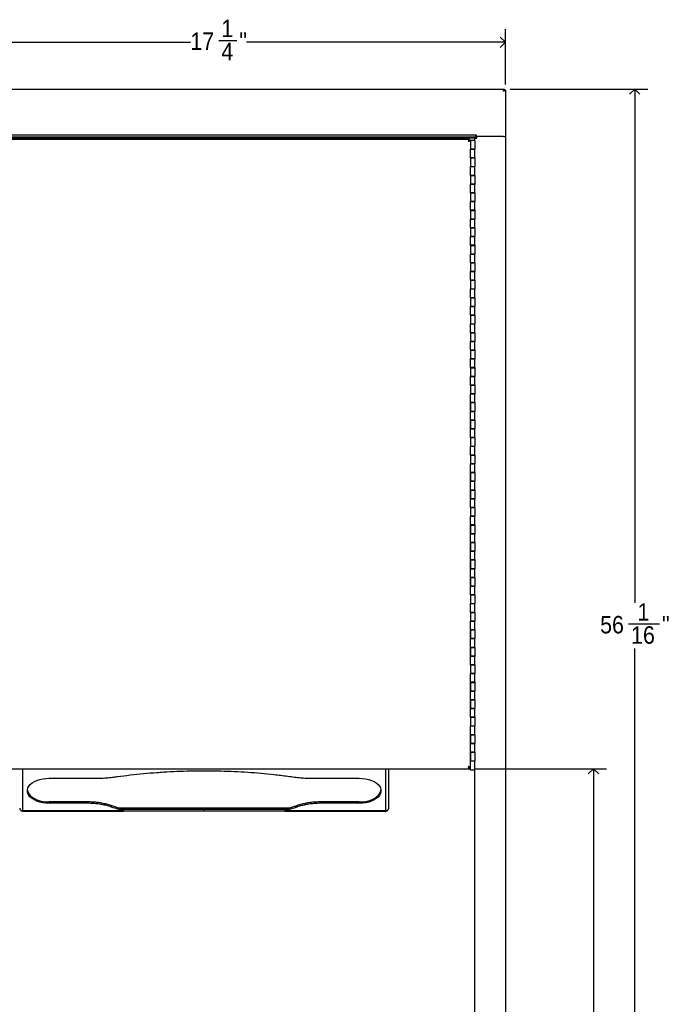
# Model space of a CAD drawing. Header units: inches. Extents: x -3 to 90, y 0 to 120.
# Tile 9 of 20: x 8 to 26, y 41 to 69. Entities that reach past the tile are written whole.
import ezdxf

# ---------------------------------------------------------------- set-up
doc = ezdxf.new("R2010")
doc.units = ezdxf.units.IN
doc.header["$MEASUREMENT"] = 0
doc.linetypes.add('SLD-Solid', pattern=[0])
doc.layers.add('DIMS', color=5, linetype='SLD-Solid')
doc.styles.add('SLDTEXTSTYLE0', font='GOTHIC.TTF', dxfattribs={"width": 0.913})
doc.dimstyles.new('SLDDIMSTYLE1', dxfattribs={"dimtxt": 0.5, "dimasz": 0.3, "dimexe": 0, "dimexo": 0.0625, "dimgap": 0.125, "dimtad": 0, "dimtih": 1, "dimtoh": 1, "dimdec": 6, "dimrnd": 1e-09, "dimzin": 12, "dimdsep": 46, "dimlunit": 5, "dimtxsty": 'SLDTEXTSTYLE0', "dimblk1": 'OPEN90', "dimblk2": 'OPEN90', "dimsah": 1, "dimcen": 0.09, "dimadec": 0, "dimazin": 3, "dimtfac": 1, "dimtofl": 0, "dimtmove": 0, "dimatfit": 3, "dimldrblk": 'OPEN90', "dimfxl": 1, "dimfrac": 2, "dimtolj": 1, "dimtzin": 12, "dimarcsym": 0})

# ---------------------------------------------------------------- blocks, each defined once
blk = doc.blocks.new('_Open90')
at = {"color": 0, "linetype": 'ByBlock', "lineweight": -2}
for p, q in [((0, 0), (-1, 0)), ((-0.5, 0.5), (0, 0)), ((0, 0), (-0.5, -0.5))]:
    blk.add_line(p, q, dxfattribs=at)
blk = doc.blocks.new('_D_1')
at = {"layer": 'DIMS'}
for p, q in [((21.726, 67.013), (25.669, 67.013)), ((25.294, 67.013), (25.294, 52.316)), ((25.117, 51.714), (26.003, 51.714)), ((25.294, 10.954), (25.294, 51.008)), ((21.726, 10.954), (25.669, 10.954))]:
    blk.add_line(p, q, dxfattribs=at)
at = {"layer": 'DIMS', "xscale": 0.3, "yscale": 0.3}
for p, rotation in [((25.294, 67.013, -11.898), 90), ((25.294, 10.954, -11.898), 270)]:
    blk.add_blockref('_Open90', p, dxfattribs=dict(at, rotation=rotation))
at = {"layer": 'DIMS', "char_height": 0.5, "attachment_point": 1, "style": 'SLDTEXTSTYLE0'}
for s, insert in [('1', (25.375, 52.308)), ('56', (24.305, 51.943)), ('"', (26.076, 51.943)), ('16', (25.191, 51.647))]:
    blk.add_mtext(s, dxfattribs=dict(at, insert=insert))
blk = doc.blocks.new('_D_3')
at = {"layer": 'DIMS'}
for p, q in [((20.728, 47.574), (24.488, 47.574)), ((24.113, 47.574), (24.113, 29.841)), ((24.121, 29.238), (24.637, 29.238)), ((24.113, 10.954), (24.113, 28.533)), ((21.726, 10.954), (24.488, 10.954))]:
    blk.add_line(p, q, dxfattribs=at)
at = {"layer": 'DIMS', "xscale": 0.3, "yscale": 0.3}
for p, rotation in [((24.113, 47.574, -11.898), 90), ((24.113, 10.954, -11.898), 270)]:
    blk.add_blockref('_Open90', p, dxfattribs=dict(at, rotation=rotation))
at = {"layer": 'DIMS', "char_height": 0.5, "attachment_point": 1, "style": 'SLDTEXTSTYLE0'}
for s, insert in [('5', (24.194, 29.833)), ('36', (23.309, 29.468)), ('"', (24.71, 29.468)), ('8', (24.194, 29.172))]:
    blk.add_mtext(s, dxfattribs=dict(at, insert=insert))
blk = doc.blocks.new('_D_4')
at = {"layer": 'DIMS'}
for p, q in [((4.343, 67.146), (4.343, 68.727)), ((21.593, 67.146), (21.593, 68.727)), ((4.343, 68.352), (12.575, 68.352)), ((13.387, 68.403), (13.903, 68.403)), ((21.593, 68.352), (14.182, 68.352))]:
    blk.add_line(p, q, dxfattribs=at)
at = {"layer": 'DIMS', "xscale": 0.3, "yscale": 0.3, "rotation": 180}
blk.add_blockref('_Open90', (4.343, 68.352, -11.898), dxfattribs=at)
at = {"layer": 'DIMS', "xscale": 0.3, "yscale": 0.3}
blk.add_blockref('_Open90', (21.593, 68.352, -11.898), dxfattribs=at)
at = {"layer": 'DIMS', "char_height": 0.5, "attachment_point": 1, "style": 'SLDTEXTSTYLE0'}
for s, insert in [('1', (13.46, 68.998)), ('17', (12.575, 68.632)), ('"', (13.976, 68.632)), ('4', (13.46, 68.337))]:
    blk.add_mtext(s, dxfattribs=dict(at, insert=insert))

msp = doc.modelspace()

# ---------------------------------------------------------------- linework, layer by layer
at = {"color": 7, "linetype": 'SLD-Solid', "lineweight": 25}
for p, q in [((4.3761951, 67.0130936), (21.5594641, 67.0130936)), ((21.5594641, 67.0130936), (21.5594641, 66.9831936)), ((21.5928996, 66.9796581), (21.5629996, 66.9796581)), ((21.5928996, 66.9796581), (21.5928996, 65.6543936)), ((20.7478296, 65.6973936), (5.1878296, 65.6973936)), ((20.7478296, 65.6384936), (5.1878296, 65.6384936)), ((20.6488296, 65.6384936), (20.6488296, 65.6094936)), ((20.7628296, 65.6973936), (20.7478296, 65.6973936)), ((20.7478296, 65.6384936), (20.7478296, 65.6973936)), ((21.5336296, 65.6544936), (20.7626296, 65.6544936)), ((20.7626296, 65.6544936), (20.7626296, 65.6144936)), ((20.7628296, 65.6543936), (20.7628296, 65.6973936)), ((21.5339996, 65.6543936), (20.7628296, 65.6543936)), ((21.5336296, 65.6544936), (21.5925296, 65.6544936)), ((21.5339996, 65.6543936), (21.5928996, 65.6543936)), ((21.5925296, 65.6543936), (21.5925296, 12.3144936)), ((20.6887296, 65.6094936), (5.2467296, 65.6094936)), ((20.5617296, 65.5744936), (5.3117296, 65.5744936)), ((20.5617296, 65.5744936), (20.5617296, 65.5444936)), ((20.5627296, 65.5434936), (20.5927296, 65.5434936)), ((20.5927296, 65.5449936), (20.5927296, 65.2949936)), ((20.7177296, 65.5449936), (20.5927296, 65.5449936)), ((20.7177296, 65.6094936), (20.6887296, 65.6094936)), ((20.7177296, 65.5449936), (20.7177296, 65.6094936)), ((20.7177296, 65.6094936), (20.7766296, 65.6094936)), ((20.7177296, 65.5449936), (20.7177296, 65.2949936)), ((20.7626296, 65.6144936), (20.7766296, 65.6144936)), ((20.5927296, 65.2949936), (20.7177296, 65.2949936)), ((20.5927296, 65.2934936), (20.5927296, 65.2949936)), ((20.7177296, 65.2934936), (20.5927296, 65.2934936)), ((20.5927296, 65.0434936), (20.5927296, 65.2934936)), ((20.6227296, 65.2949936), (20.6227296, 65.2934936)), ((20.6877296, 65.2934936), (20.6877296, 65.2949936)), ((20.7177296, 65.2934936), (20.7177296, 65.2949936)), ((20.7177296, 65.0434936), (20.7177296, 65.2934936)), ((20.5927296, 65.0449936), (20.5927296, 64.7949936)), ((20.7177296, 65.0449936), (20.5927296, 65.0449936)), ((20.5927296, 65.0434936), (20.7177296, 65.0434936)), ((20.5927296, 64.7949936), (20.7177296, 64.7949936)), ((20.5927296, 64.7934936), (20.5927296, 64.7949936)), ((20.5927296, 64.5434936), (20.5927296, 64.7934936)), ((20.7177296, 64.7934936), (20.5927296, 64.7934936)), ((20.6227296, 64.7949936), (20.6227296, 64.7934936)), ((20.6877296, 64.7934936), (20.6877296, 64.7949936)), ((20.7177296, 65.0449936), (20.7177296, 64.7949936)), ((20.7177296, 64.7934936), (20.7177296, 64.7949936)), ((20.7177296, 64.5434936), (20.7177296, 64.7934936)), ((20.5927296, 64.5449936), (20.5927296, 64.2949936)), ((20.7177296, 64.5449936), (20.5927296, 64.5449936)), ((20.5927296, 64.5434936), (20.7177296, 64.5434936)), ((20.7177296, 64.5449936), (20.7177296, 64.2949936)), ((20.5927296, 64.2949936), (20.7177296, 64.2949936)), ((20.5927296, 64.2934936), (20.5927296, 64.2949936)), ((20.5927296, 64.0434936), (20.5927296, 64.2934936)), ((20.7177296, 64.2934936), (20.5927296, 64.2934936)), ((20.6227296, 64.2949936), (20.6227296, 64.2934936)), ((20.6877296, 64.2934936), (20.6877296, 64.2949936)), ((20.7177296, 64.2934936), (20.7177296, 64.2949936)), ((20.7177296, 64.0434936), (20.7177296, 64.2934936)), ((20.5927296, 64.0449936), (20.5927296, 63.7949936)), ((20.7177296, 64.0449936), (20.5927296, 64.0449936)), ((20.5927296, 64.0434936), (20.7177296, 64.0434936)), ((20.7177296, 64.0449936), (20.7177296, 63.7949936)), ((20.5927296, 63.7949936), (20.7177296, 63.7949936)), ((20.5927296, 63.7934936), (20.5927296, 63.7949936)), ((20.5927296, 63.5434936), (20.5927296, 63.7934936)), ((20.7177296, 63.7934936), (20.5927296, 63.7934936)), ((20.6227296, 63.7949936), (20.6227296, 63.7934936)), ((20.6877296, 63.7934936), (20.6877296, 63.7949936)), ((20.7177296, 63.7934936), (20.7177296, 63.7949936)), ((20.7177296, 63.5434936), (20.7177296, 63.7934936)), ((20.5927296, 63.5449936), (20.5927296, 63.2949936)), ((20.7177296, 63.5449936), (20.5927296, 63.5449936)), ((20.5927296, 63.5434936), (20.7177296, 63.5434936)), ((20.7177296, 63.5449936), (20.7177296, 63.2949936)), ((20.5927296, 63.2949936), (20.7177296, 63.2949936)), ((20.5927296, 63.2934936), (20.5927296, 63.2949936)), ((20.5927296, 63.0434936), (20.5927296, 63.2934936)), ((20.7177296, 63.2934936), (20.5927296, 63.2934936)), ((20.6227296, 63.2949936), (20.6227296, 63.2934936)), ((20.6877296, 63.2934936), (20.6877296, 63.2949936)), ((20.7177296, 63.2934936), (20.7177296, 63.2949936)), ((20.7177296, 63.0434936), (20.7177296, 63.2934936)), ((20.5927296, 63.0449936), (20.5927296, 62.7949936)), ((20.7177296, 63.0449936), (20.5927296, 63.0449936)), ((20.5927296, 63.0434936), (20.7177296, 63.0434936)), ((20.7177296, 63.0449936), (20.7177296, 62.7949936)), ((20.5927296, 62.7949936), (20.7177296, 62.7949936)), ((20.5927296, 62.7934936), (20.5927296, 62.7949936)), ((20.5927296, 62.5434936), (20.5927296, 62.7934936)), ((20.7177296, 62.7934936), (20.5927296, 62.7934936)), ((20.5927296, 62.5449936), (20.5927296, 62.2949936)), ((20.7177296, 62.5449936), (20.5927296, 62.5449936)), ((20.5927296, 62.5434936), (20.7177296, 62.5434936)), ((20.6227296, 62.7949936), (20.6227296, 62.7934936)), ((20.6877296, 62.7934936), (20.6877296, 62.7949936)), ((20.7177296, 62.7934936), (20.7177296, 62.7949936)), ((20.7177296, 62.5434936), (20.7177296, 62.7934936)), ((20.7177296, 62.5449936), (20.7177296, 62.2949936)), ((20.5927296, 62.2949936), (20.7177296, 62.2949936)), ((20.5927296, 62.2934936), (20.5927296, 62.2949936)), ((20.5927296, 62.0434936), (20.5927296, 62.2934936)), ((20.7177296, 62.2934936), (20.5927296, 62.2934936)), ((20.6227296, 62.2949936), (20.6227296, 62.2934936)), ((20.6877296, 62.2934936), (20.6877296, 62.2949936)), ((20.7177296, 62.2934936), (20.7177296, 62.2949936)), ((20.7177296, 62.0434936), (20.7177296, 62.2934936)), ((20.5927296, 62.0449936), (20.5927296, 61.7949936)), ((20.7177296, 62.0449936), (20.5927296, 62.0449936)), ((20.5927296, 62.0434936), (20.7177296, 62.0434936)), ((20.7177296, 62.0449936), (20.7177296, 61.7949936)), ((20.5927296, 61.7949936), (20.7177296, 61.7949936)), ((20.5927296, 61.7934936), (20.5927296, 61.7949936)), ((20.7177296, 61.7934936), (20.5927296, 61.7934936)), ((20.5927296, 61.5434936), (20.5927296, 61.7934936)), ((20.6227296, 61.7949936), (20.6227296, 61.7934936)), ((20.6877296, 61.7934936), (20.6877296, 61.7949936)), ((20.7177296, 61.7934936), (20.7177296, 61.7949936)), ((20.7177296, 61.5434936), (20.7177296, 61.7934936)), ((20.5927296, 61.5449936), (20.5927296, 61.2949936)), ((20.7177296, 61.5449936), (20.5927296, 61.5449936)), ((20.5927296, 61.5434936), (20.7177296, 61.5434936)), ((20.7177296, 61.5449936), (20.7177296, 61.2949936)), ((20.5927296, 61.2949936), (20.7177296, 61.2949936)), ((20.5927296, 61.2934936), (20.5927296, 61.2949936)), ((20.5927296, 61.0434936), (20.5927296, 61.2934936)), ((20.7177296, 61.2934936), (20.5927296, 61.2934936)), ((20.6227296, 61.2949936), (20.6227296, 61.2934936)), ((20.6877296, 61.2934936), (20.6877296, 61.2949936)), ((20.7177296, 61.2934936), (20.7177296, 61.2949936)), ((20.7177296, 61.0434936), (20.7177296, 61.2934936)), ((20.5927296, 61.0449936), (20.5927296, 60.7949936)), ((20.7177296, 61.0449936), (20.5927296, 61.0449936)), ((20.5927296, 61.0434936), (20.7177296, 61.0434936)), ((20.7177296, 61.0449936), (20.7177296, 60.7949936)), ((20.5927296, 60.7949936), (20.7177296, 60.7949936)), ((20.5927296, 60.7934936), (20.5927296, 60.7949936)), ((20.5927296, 60.5434936), (20.5927296, 60.7934936)), ((20.7177296, 60.7934936), (20.5927296, 60.7934936)), ((20.6227296, 60.7949936), (20.6227296, 60.7934936)), ((20.6877296, 60.7934936), (20.6877296, 60.7949936)), ((20.7177296, 60.7934936), (20.7177296, 60.7949936)), ((20.7177296, 60.5434936), (20.7177296, 60.7934936)), ((20.5927296, 60.5449936), (20.5927296, 60.2949936)), ((20.7177296, 60.5449936), (20.5927296, 60.5449936)), ((20.5927296, 60.5434936), (20.7177296, 60.5434936)), ((20.5927296, 60.2949936), (20.7177296, 60.2949936)), ((20.5927296, 60.2934936), (20.5927296, 60.2949936)), ((20.5927296, 60.0434936), (20.5927296, 60.2934936)), ((20.7177296, 60.2934936), (20.5927296, 60.2934936)), ((20.6227296, 60.2949936), (20.6227296, 60.2934936)), ((20.6877296, 60.2934936), (20.6877296, 60.2949936)), ((20.7177296, 60.5449936), (20.7177296, 60.2949936)), ((20.7177296, 60.2934936), (20.7177296, 60.2949936)), ((20.7177296, 60.0434936), (20.7177296, 60.2934936)), ((20.5927296, 60.0449936), (20.5927296, 59.7949936)), ((20.7177296, 60.0449936), (20.5927296, 60.0449936)), ((20.5927296, 60.0434936), (20.7177296, 60.0434936)), ((20.7177296, 60.0449936), (20.7177296, 59.7949936)), ((20.5927296, 59.7949936), (20.7177296, 59.7949936)), ((20.5927296, 59.7934936), (20.5927296, 59.7949936)), ((20.5927296, 59.5434936), (20.5927296, 59.7934936)), ((20.7177296, 59.7934936), (20.5927296, 59.7934936)), ((20.6227296, 59.7949936), (20.6227296, 59.7934936)), ((20.6877296, 59.7934936), (20.6877296, 59.7949936)), ((20.7177296, 59.7934936), (20.7177296, 59.7949936)), ((20.7177296, 59.5434936), (20.7177296, 59.7934936)), ((20.5927296, 59.5449936), (20.5927296, 59.2949936)), ((20.7177296, 59.5449936), (20.5927296, 59.5449936)), ((20.5927296, 59.5434936), (20.7177296, 59.5434936)), ((20.7177296, 59.5449936), (20.7177296, 59.2949936)), ((20.5927296, 59.2949936), (20.7177296, 59.2949936)), ((20.5927296, 59.2934936), (20.5927296, 59.2949936)), ((20.5927296, 59.0434936), (20.5927296, 59.2934936)), ((20.7177296, 59.2934936), (20.5927296, 59.2934936)), ((20.6227296, 59.2949936), (20.6227296, 59.2934936)), ((20.6507296, 59.2934936), (20.6507296, 59.2949936)), ((20.6877296, 59.2934936), (20.6877296, 59.2949936)), ((20.7177296, 59.2934936), (20.7177296, 59.2949936)), ((20.7177296, 59.0434936), (20.7177296, 59.2934936)), ((20.5927296, 59.0449936), (20.5927296, 58.7949936)), ((20.7177296, 59.0449936), (20.5927296, 59.0449936)), ((20.5927296, 59.0434936), (20.7177296, 59.0434936)), ((20.7177296, 59.0449936), (20.7177296, 58.7949936)), ((20.5927296, 58.7949936), (20.7177296, 58.7949936)), ((20.5927296, 58.7934936), (20.5927296, 58.7949936)), ((20.5927296, 58.5434936), (20.5927296, 58.7934936)), ((20.7177296, 58.7934936), (20.5927296, 58.7934936)), ((20.6227296, 58.7949936), (20.6227296, 58.7934936)), ((20.6877296, 58.7934936), (20.6877296, 58.7949936)), ((20.7177296, 58.7934936), (20.7177296, 58.7949936)), ((20.7177296, 58.5434936), (20.7177296, 58.7934936)), ((20.5927296, 58.5449936), (20.5927296, 58.2949936)), ((20.7177296, 58.5449936), (20.5927296, 58.5449936)), ((20.5927296, 58.5434936), (20.7177296, 58.5434936)), ((20.7177296, 58.5449936), (20.7177296, 58.2949936)), ((20.5927296, 58.2949936), (20.7177296, 58.2949936)), ((20.5927296, 58.2934936), (20.5927296, 58.2949936)), ((20.7177296, 58.2934936), (20.5927296, 58.2934936)), ((20.5927296, 58.0434936), (20.5927296, 58.2934936)), ((20.5927296, 58.0449936), (20.5927296, 57.7949936)), ((20.7177296, 58.0449936), (20.5927296, 58.0449936)), ((20.5927296, 58.0434936), (20.7177296, 58.0434936)), ((20.5927296, 57.7934936), (20.5927296, 58.0434936)), ((20.6227296, 58.2949936), (20.6227296, 58.2934936)), ((20.6877296, 58.2934936), (20.6877296, 58.2949936)), ((20.7177296, 58.2934936), (20.7177296, 58.2949936)), ((20.7177296, 58.0434936), (20.7177296, 58.2934936)), ((20.7177296, 58.0449936), (20.7177296, 57.7949936)), ((20.5927296, 57.7949936), (20.7177296, 57.7949936)), ((20.7177296, 57.7934936), (20.5927296, 57.7934936)), ((20.5927296, 57.5434936), (20.5927296, 57.7934936)), ((20.6227296, 57.7949936), (20.6227296, 57.7934936)), ((20.6877296, 57.7934936), (20.6877296, 57.7949936)), ((20.7177296, 57.7934936), (20.7177296, 57.7949936)), ((20.7177296, 57.5434936), (20.7177296, 57.7934936)), ((20.5927296, 57.5449936), (20.5927296, 57.2949936)), ((20.7177296, 57.5449936), (20.5927296, 57.5449936)), ((20.5927296, 57.5434936), (20.7177296, 57.5434936)), ((20.5927296, 57.2934936), (20.5927296, 57.5434936)), ((20.7177296, 57.5449936), (20.7177296, 57.2949936)), ((20.5927296, 57.2949936), (20.7177296, 57.2949936)), ((20.5927296, 57.0434936), (20.5927296, 57.2934936)), ((20.7177296, 57.2934936), (20.5927296, 57.2934936)), ((20.6227296, 57.2949936), (20.6227296, 57.2934936)), ((20.6877296, 57.2934936), (20.6877296, 57.2949936)), ((20.7177296, 57.2934936), (20.7177296, 57.2949936)), ((20.7177296, 57.0434936), (20.7177296, 57.2934936)), ((20.5927296, 57.0449936), (20.5927296, 56.7949936)), ((20.7177296, 57.0449936), (20.5927296, 57.0449936)), ((20.5927296, 57.0434936), (20.7177296, 57.0434936)), ((20.7177296, 57.0449936), (20.7177296, 56.7949936)), ((20.5927296, 56.7949936), (20.7177296, 56.7949936)), ((20.5927296, 56.7934936), (20.5927296, 56.7949936)), ((20.7177296, 56.7934936), (20.5927296, 56.7934936)), ((20.5927296, 56.5434936), (20.5927296, 56.7934936)), ((20.6227296, 56.7949936), (20.6227296, 56.7934936)), ((20.6877296, 56.7934936), (20.6877296, 56.7949936)), ((20.7177296, 56.7934936), (20.7177296, 56.7949936)), ((20.7177296, 56.5434936), (20.7177296, 56.7934936)), ((20.5927296, 56.5449936), (20.5927296, 56.2949936)), ((20.7177296, 56.5449936), (20.5927296, 56.5449936)), ((20.5927296, 56.5434936), (20.7177296, 56.5434936)), ((20.7177296, 56.5449936), (20.7177296, 56.2949936)), ((20.5927296, 56.2949936), (20.7177296, 56.2949936)), ((20.5927296, 56.2934936), (20.5927296, 56.2949936)), ((20.7177296, 56.2934936), (20.5927296, 56.2934936)), ((20.5927296, 56.0434936), (20.5927296, 56.2934936)), ((20.6227296, 56.2949936), (20.6227296, 56.2934936)), ((20.6877296, 56.2934936), (20.6877296, 56.2949936)), ((20.7177296, 56.2934936), (20.7177296, 56.2949936)), ((20.7177296, 56.0434936), (20.7177296, 56.2934936)), ((20.5927296, 56.0449936), (20.5927296, 55.7949936)), ((20.7177296, 56.0449936), (20.5927296, 56.0449936)), ((20.5927296, 56.0434936), (20.7177296, 56.0434936)), ((20.5927296, 55.7934936), (20.5927296, 56.0434936)), ((20.5927296, 55.7949936), (20.7177296, 55.7949936)), ((20.5927296, 55.5434936), (20.5927296, 55.7934936)), ((20.7177296, 55.7934936), (20.5927296, 55.7934936)), ((20.6227296, 55.7949936), (20.6227296, 55.7934936)), ((20.6877296, 55.7934936), (20.6877296, 55.7949936)), ((20.7177296, 56.0449936), (20.7177296, 55.7949936)), ((20.7177296, 55.7934936), (20.7177296, 55.7949936)), ((20.7177296, 55.5434936), (20.7177296, 55.7934936)), ((20.5927296, 55.5449936), (20.5927296, 55.2949936)), ((20.7177296, 55.5449936), (20.5927296, 55.5449936)), ((20.5927296, 55.5434936), (20.7177296, 55.5434936)), ((20.5927296, 55.2934936), (20.5927296, 55.5434936)), ((20.7177296, 55.5449936), (20.7177296, 55.2949936)), ((20.5927296, 55.2949936), (20.7177296, 55.2949936)), ((20.7177296, 55.2934936), (20.5927296, 55.2934936)), ((20.5927296, 55.0434936), (20.5927296, 55.2934936)), ((20.6227296, 55.2949936), (20.6227296, 55.2934936)), ((20.6877296, 55.2934936), (20.6877296, 55.2949936)), ((20.7177296, 55.2934936), (20.7177296, 55.2949936)), ((20.7177296, 55.0434936), (20.7177296, 55.2934936)), ((20.5927296, 55.0449936), (20.5927296, 54.7949936)), ((20.7177296, 55.0449936), (20.5927296, 55.0449936)), ((20.5927296, 55.0434936), (20.7177296, 55.0434936)), ((20.7177296, 55.0449936), (20.7177296, 54.7949936)), ((20.5927296, 54.7949936), (20.7177296, 54.7949936)), ((20.5927296, 54.7934936), (20.5927296, 54.7949936)), ((20.7177296, 54.7934936), (20.5927296, 54.7934936)), ((20.5927296, 54.5434936), (20.5927296, 54.7934936)), ((20.6227296, 54.7949936), (20.6227296, 54.7934936)), ((20.6877296, 54.7934936), (20.6877296, 54.7949936)), ((20.7177296, 54.7934936), (20.7177296, 54.7949936)), ((20.7177296, 54.5434936), (20.7177296, 54.7934936)), ((20.5927296, 54.5449936), (20.5927296, 54.2949936)), ((20.7177296, 54.5449936), (20.5927296, 54.5449936)), ((20.5927296, 54.5434936), (20.7177296, 54.5434936)), ((20.5927296, 54.2934936), (20.5927296, 54.5434936)), ((20.7177296, 54.5449936), (20.7177296, 54.2949936)), ((20.5927296, 54.2949936), (20.7177296, 54.2949936)), ((20.7177296, 54.2934936), (20.5927296, 54.2934936)), ((20.5927296, 54.0434936), (20.5927296, 54.2934936)), ((20.6227296, 54.2949936), (20.6227296, 54.2934936)), ((20.6877296, 54.2934936), (20.6877296, 54.2949936)), ((20.7177296, 54.2934936), (20.7177296, 54.2949936)), ((20.7177296, 54.0434936), (20.7177296, 54.2934936)), ((20.5927296, 54.0449936), (20.5927296, 53.7949936)), ((20.7177296, 54.0449936), (20.5927296, 54.0449936)), ((20.5927296, 54.0434936), (20.7177296, 54.0434936)), ((20.5927296, 53.7934936), (20.5927296, 54.0434936)), ((20.5927296, 53.7949936), (20.7177296, 53.7949936)), ((20.7177296, 53.7934936), (20.5927296, 53.7934936)), ((20.5927296, 53.5434936), (20.5927296, 53.7934936)), ((20.6227296, 53.7949936), (20.6227296, 53.7934936)), ((20.6551819, 53.7949936), (20.6547233, 53.7934936)), ((20.6877296, 53.7934936), (20.6877296, 53.7949936)), ((20.7177296, 54.0449936), (20.7177296, 53.7949936)), ((20.7177296, 53.7934936), (20.7177296, 53.7949936)), ((20.7177296, 53.5434936), (20.7177296, 53.7934936)), ((20.5927296, 53.5449936), (20.5927296, 53.2949936)), ((20.7177296, 53.5449936), (20.5927296, 53.5449936)), ((20.5927296, 53.5434936), (20.7177296, 53.5434936)), ((20.5927296, 53.2934936), (20.5927296, 53.5434936)), ((20.7177296, 53.5449936), (20.7177296, 53.2949936)), ((20.5927296, 53.2949936), (20.7177296, 53.2949936)), ((20.7177296, 53.2934936), (20.5927296, 53.2934936)), ((20.5927296, 53.0434936), (20.5927296, 53.2934936)), ((20.6227296, 53.2949936), (20.6227296, 53.2934936)), ((20.6877296, 53.2934936), (20.6877296, 53.2949936)), ((20.7177296, 53.0449936), (20.7177296, 53.2949936)), ((20.7177296, 53.0434936), (20.7177296, 53.2934936)), ((20.5927296, 53.0449936), (20.5927296, 52.7949936)), ((20.7177296, 53.0449936), (20.5927296, 53.0449936)), ((20.5927296, 53.0434936), (20.7177296, 53.0434936)), ((20.5927296, 52.7934936), (20.5927296, 53.0434936)), ((20.7177296, 53.0449936), (20.7177296, 52.7949936)), ((20.5927296, 52.7949936), (20.7177296, 52.7949936)), ((20.5927296, 52.5434936), (20.5927296, 52.7934936)), ((20.7177296, 52.7934936), (20.5927296, 52.7934936)), ((20.6227296, 52.7949936), (20.6227296, 52.7934936)), ((20.6877296, 52.7934936), (20.6877296, 52.7949936)), ((20.7177296, 52.5449936), (20.7177296, 52.7949936)), ((20.7177296, 52.5434936), (20.7177296, 52.7934936)), ((20.5927296, 52.5449936), (20.5927296, 52.2949936)), ((20.7177296, 52.5449936), (20.5927296, 52.5449936)), ((20.5927296, 52.5434936), (20.7177296, 52.5434936)), ((20.7177296, 52.5449936), (20.7177296, 52.2949936)), ((20.5927296, 52.2949936), (20.7177296, 52.2949936)), ((20.5927296, 52.2934936), (20.5927296, 52.2949936)), ((20.7177296, 52.2934936), (20.5927296, 52.2934936)), ((20.5927296, 52.0434936), (20.5927296, 52.2934936)), ((20.6227296, 52.2949936), (20.6227296, 52.2934936)), ((20.6877296, 52.2934936), (20.6877296, 52.2949936)), ((20.7177296, 52.0449936), (20.7177296, 52.2949936)), ((20.7177296, 52.0434936), (20.7177296, 52.2934936)), ((20.5927296, 52.0449936), (20.5927296, 51.7949936)), ((20.7177296, 52.0449936), (20.5927296, 52.0449936)), ((20.5927296, 52.0434936), (20.7177296, 52.0434936)), ((20.7177296, 52.0449936), (20.7177296, 51.7949936)), ((20.5927296, 51.7949936), (20.7177296, 51.7949936)), ((20.5927296, 51.7934936), (20.5927296, 51.7949936)), ((20.5927296, 51.5434936), (20.5927296, 51.7934936)), ((20.7177296, 51.7934936), (20.5927296, 51.7934936)), ((20.5927296, 51.5449936), (20.5927296, 51.2949936)), ((20.7177296, 51.5449936), (20.5927296, 51.5449936)), ((20.5927296, 51.5434936), (20.7177296, 51.5434936)), ((20.5927296, 51.2934936), (20.5927296, 51.5434936)), ((20.6227296, 51.7949936), (20.6227296, 51.7934936)), ((20.6877296, 51.7934936), (20.6877296, 51.7949936)), ((20.7177296, 51.5449936), (20.7177296, 51.7949936)), ((20.7177296, 51.5434936), (20.7177296, 51.7934936)), ((20.7177296, 51.5449936), (20.7177296, 51.2949936)), ((20.5927296, 51.2949936), (20.7177296, 51.2949936)), ((20.7177296, 51.2934936), (20.5927296, 51.2934936)), ((20.5927296, 51.0434936), (20.5927296, 51.2934936)), ((20.6227296, 51.2949936), (20.6227296, 51.2934936)), ((20.6877296, 51.2934936), (20.6877296, 51.2949936)), ((20.7177296, 51.0449936), (20.7177296, 51.2949936)), ((20.7177296, 51.0434936), (20.7177296, 51.2934936)), ((20.5927296, 51.0449936), (20.5927296, 50.7949936)), ((20.7177296, 51.0449936), (20.5927296, 51.0449936)), ((20.5927296, 51.0434936), (20.7177296, 51.0434936)), ((20.5927296, 50.7934936), (20.5927296, 51.0434936)), ((20.7177296, 51.0449936), (20.7177296, 50.7949936)), ((20.5927296, 50.7949936), (20.7177296, 50.7949936)), ((20.5927296, 50.5434936), (20.5927296, 50.7934936)), ((20.7177296, 50.7934936), (20.5927296, 50.7934936)), ((20.6227296, 50.7949936), (20.6227296, 50.7934936)), ((20.6877296, 50.7934936), (20.6877296, 50.7949936)), ((20.7177296, 50.5449936), (20.7177296, 50.7949936)), ((20.7177296, 50.5434936), (20.7177296, 50.7934936)), ((20.5927296, 50.5449936), (20.5927296, 50.2949936)), ((20.7177296, 50.5449936), (20.5927296, 50.5449936)), ((20.5927296, 50.5434936), (20.7177296, 50.5434936)), ((20.7177296, 50.5449936), (20.7177296, 50.2949936)), ((20.5927296, 50.2949936), (20.7177296, 50.2949936)), ((20.5927296, 50.2934936), (20.5927296, 50.2949936)), ((20.7177296, 50.2934936), (20.5927296, 50.2934936)), ((20.5927296, 50.0434936), (20.5927296, 50.2934936)), ((20.6227296, 50.2949936), (20.6227296, 50.2934936)), ((20.6877296, 50.2934936), (20.6877296, 50.2949936)), ((20.7177296, 50.0449936), (20.7177296, 50.2949936)), ((20.7177296, 50.0434936), (20.7177296, 50.2934936)), ((20.5927296, 50.0449936), (20.5927296, 49.7949936)), ((20.7177296, 50.0449936), (20.5927296, 50.0449936)), ((20.5927296, 50.0434936), (20.7177296, 50.0434936)), ((20.5927296, 49.7934936), (20.5927296, 50.0434936)), ((20.7177296, 50.0449936), (20.7177296, 49.7949936)), ((20.5927296, 49.7949936), (20.7177296, 49.7949936)), ((20.7177296, 49.7934936), (20.5927296, 49.7934936)), ((20.5927296, 49.5434936), (20.5927296, 49.7934936)), ((20.6227296, 49.7949936), (20.6227296, 49.7934936)), ((20.6877296, 49.7934936), (20.6877296, 49.7949936)), ((20.7177296, 49.5449936), (20.7177296, 49.7949936)), ((20.7177296, 49.5434936), (20.7177296, 49.7934936)), ((20.5927296, 49.5449936), (20.5927296, 49.2949936)), ((20.7177296, 49.5449936), (20.5927296, 49.5449936)), ((20.5927296, 49.5434936), (20.7177296, 49.5434936)), ((20.5927296, 49.2934936), (20.5927296, 49.5434936)), ((20.5927296, 49.2949936), (20.7177296, 49.2949936)), ((20.7177296, 49.2934936), (20.5927296, 49.2934936)), ((20.5927296, 49.0434936), (20.5927296, 49.2934936)), ((20.6227296, 49.2949936), (20.6227296, 49.2934936)), ((20.6877296, 49.2934936), (20.6877296, 49.2949936)), ((20.7177296, 49.5449936), (20.7177296, 49.2949936)), ((20.7177296, 49.0449936), (20.7177296, 49.2949936)), ((20.7177296, 49.0434936), (20.7177296, 49.2934936)), ((20.5927296, 49.0449936), (20.5927296, 48.7949936)), ((20.7177296, 49.0449936), (20.5927296, 49.0449936)), ((20.5927296, 49.0434936), (20.7177296, 49.0434936)), ((20.7177296, 49.0449936), (20.7177296, 48.7949936)), ((20.5927296, 48.7949936), (20.7177296, 48.7949936)), ((20.5927296, 48.7934936), (20.5927296, 48.7949936)), ((20.7177296, 48.7934936), (20.5927296, 48.7934936)), ((20.5927296, 48.5434936), (20.5927296, 48.7934936)), ((20.6227296, 48.7949936), (20.6227296, 48.7934936)), ((20.6877296, 48.7934936), (20.6877296, 48.7949936)), ((20.7177296, 48.5449936), (20.7177296, 48.7949936)), ((20.7177296, 48.5434936), (20.7177296, 48.7934936)), ((20.5927296, 48.5449936), (20.5927296, 48.2949936)), ((20.7177296, 48.5449936), (20.5927296, 48.5449936)), ((20.5927296, 48.5434936), (20.7177296, 48.5434936)), ((20.5927296, 48.2934936), (20.5927296, 48.5434936)), ((20.7177296, 48.5449936), (20.7177296, 48.2949936)), ((20.5927296, 48.2949936), (20.7177296, 48.2949936)), ((20.7177296, 48.2934936), (20.5927296, 48.2934936)), ((20.5927296, 48.0434936), (20.5927296, 48.2934936)), ((20.6227296, 48.2949936), (20.6227296, 48.2934936)), ((20.6877296, 48.2934936), (20.6877296, 48.2949936)), ((20.7177296, 48.0449936), (20.7177296, 48.2949936)), ((20.7177296, 48.0434936), (20.7177296, 48.2934936)), ((20.5927296, 48.0449936), (20.5927296, 47.7949936)), ((20.7177296, 48.0449936), (20.5927296, 48.0449936)), ((20.5927296, 48.0434936), (20.7177296, 48.0434936)), ((20.5927296, 47.7934936), (20.5927296, 48.0434936)), ((20.7177296, 48.0449936), (20.7177296, 47.7949936)), ((20.5617296, 47.5744936), (20.5617296, 47.6044936)), ((20.5927296, 47.6054936), (20.5627296, 47.6054936)), ((20.5927296, 47.7949936), (20.7177296, 47.7949936)), ((20.7177296, 47.7934936), (20.5927296, 47.7934936)), ((20.5927296, 47.5434936), (20.5927296, 47.7934936)), ((20.6227296, 47.7949936), (20.6227296, 47.7934936)), ((20.6877296, 47.7934936), (20.6877296, 47.7949936)), ((20.7177296, 12.3594936), (20.7177296, 47.7949936)), ((20.7177296, 47.5434936), (20.7177296, 47.7934936)), ((5.3117296, 47.5744936), (20.5617296, 47.5744936)), ((18.2523296, 46.4426105), (18.2523296, 47.5744936)), ((20.5927296, 47.5434936), (20.7177296, 47.5434936)), ((8.5318296, 47.3011711), (9.8448574, 47.3011711)), ((16.0938018, 47.3011711), (17.4068296, 47.3011711)), ((8.5318296, 46.6235199), (8.5318296, 46.5842006)), ((9.5954276, 46.6235199), (8.5318296, 46.6235199)), ((9.5954276, 46.5842006), (8.5318296, 46.5842006)), ((9.5954276, 46.5842006), (9.5954276, 46.6235199)), ((9.7543156, 46.5805748), (9.7543156, 46.6198941)), ((10.3071637, 46.4775289), (10.3071637, 46.5168482)), ((15.6314955, 46.4775289), (15.6314955, 46.5168482)), ((16.1843436, 46.5805748), (16.1843436, 46.6198941)), ((16.3432316, 46.5842006), (16.3432316, 46.6235199)), ((17.4068296, 46.6235199), (16.3432316, 46.6235199)), ((17.4068296, 46.5842006), (16.3432316, 46.5842006)), ((17.4068296, 46.5842006), (17.4068296, 46.6235199)), ((7.7343296, 46.3626105), (7.7343296, 46.3825493)), ((7.7663296, 46.3626105), (7.7343296, 46.3626105)), ((7.7663296, 46.3770783), (10.6108571, 46.3770783)), ((7.7663296, 46.3770783), (7.7663296, 46.3626105)), ((7.7663296, 46.3626105), (10.6627146, 46.3626105)), ((10.6108571, 46.4163976), (10.6108571, 46.3770783)), ((10.6627146, 46.3626105), (10.6627146, 46.4106105)), ((12.9693296, 46.3626105), (12.9693296, 46.4106105)), ((15.2759446, 46.4106105), (15.2759446, 46.3626105)), ((15.2759446, 46.3626105), (18.1723296, 46.3626105)), ((15.3278021, 46.4163976), (15.3278021, 46.3770783)), ((15.3278021, 46.3770783), (18.1723296, 46.3770783)), ((18.1723296, 46.3626105), (18.1723296, 46.3770783)), ((18.2043296, 46.3626105), (18.1723296, 46.3626105)), ((18.2043296, 46.3825493), (18.2043296, 46.3626105))]:
    msp.add_line(p, q, dxfattribs=at)
at = {"color": 8, "linetype": 'SLD-Solid', "lineweight": 25}
for p, q in [((7.7663296, 47.5744936), (7.7663296, 46.3770783)), ((18.1723296, 46.3770783), (18.1723296, 47.5744936)), ((15.4083716, 46.4426105), (10.527982, 46.4426105))]:
    msp.add_line(p, q, dxfattribs=at)
at = {"color": 7, "linetype": 'SLD-Solid', "lineweight": 25, "flags": 128}
for points in [[(8.5318296, 46.5842006), (8.4386782, 46.5882045), (8.3476076, 46.6001271), (8.2606523, 46.6197018), (8.1797546, 46.6464914), (8.1067216, 46.6798975), (8.0431849, 46.7191739), (7.9905637, 46.7634432), (7.9500335, 46.8117165), (7.9224996, 46.8629154), (7.9085772, 46.9158962), (7.9085772, 46.9694755), (7.9224996, 47.0224563), (7.9500335, 47.0736552), (7.9905637, 47.1219285), (8.0431849, 47.1661977), (8.1067216, 47.2054741), (8.1797546, 47.2388803), (8.2606523, 47.2656699), (8.3476076, 47.2852446), (8.4386782, 47.2971671), (8.5318296, 47.3011711)], [(17.4068296, 47.3011711), (17.499981, 47.2971671), (17.5910516, 47.2852446), (17.6780069, 47.2656699), (17.7589046, 47.2388803), (17.8319375, 47.2054741), (17.8954743, 47.1661977), (17.9480955, 47.1219285), (17.9886257, 47.0736552), (18.0161595, 47.0224563), (18.030082, 46.9694755), (18.030082, 46.9158962), (18.0161595, 46.8629154), (17.9886257, 46.8117165), (17.9480955, 46.7634432), (17.8954743, 46.7191739), (17.8319375, 46.6798975), (17.7589046, 46.6464914), (17.6780069, 46.6197018), (17.5910516, 46.6001271), (17.499981, 46.5882045), (17.4068296, 46.5842006)], [(7.9077701, 46.9623455), (7.9085772, 46.9552155), (7.9224996, 46.9022347), (7.9500335, 46.8510358), (7.9905637, 46.8027625), (8.0431849, 46.7584932), (8.1067216, 46.7192168), (8.1797546, 46.6858107), (8.2606523, 46.6590211), (8.3476076, 46.6394464), (8.4386782, 46.6275238), (8.5318296, 46.6235199)], [(17.4068296, 46.6235199), (17.499981, 46.6275238), (17.5910516, 46.6394464), (17.6780069, 46.6590211), (17.7589046, 46.6858107), (17.8319375, 46.7192168), (17.8954743, 46.7584932), (17.9480955, 46.8027625), (17.9886257, 46.8510358), (18.0161595, 46.9022347), (18.030082, 46.9552155), (18.030889, 46.9623455)]]:
    msp.add_lwpolyline(points, dxfattribs=at)
at = {"color": 7, "linetype": 'SLD-Solid', "lineweight": 25}
for centre, radius, start, end in [((20.7188296, 65.6094936), 0.029, 0, 90), ((20.7188296, 65.6094936), 0.0589, 41.95815831, 60.50418856), ((9.8449088, 52.5251393), 5.2239682, 269.99943599, 272.09402811), ((16.0937504, 52.5251393), 5.2239682, 267.90597189, 270.00056401), ((9.5954943, 43.143248), 3.4802719, 87.38441405, 90.00109855), ((9.5954943, 43.1039287), 3.4802719, 87.38441405, 90.00109855), ((16.3431649, 43.143248), 3.4802719, 89.99890145, 92.61558595), ((16.3431649, 43.1039287), 3.4802719, 89.99890145, 92.61558595), ((7.7597498, 46.4506429), 0.0738583, 186.24354639, 275.1110738), ((18.1789094, 46.4506429), 0.0738583, 264.8889262, 353.75645361)]:
    msp.add_arc(centre, radius, start, end, dxfattribs=at)
for points, knots in [([(21.5339996, 66.9541936), (21.5358906, 66.9610625), (21.5396729, 66.9748012), (21.5453472, 66.9929339), (21.5510185, 67.0062798), (21.5557356, 67.0123948), (21.5585414, 67.0129207), (21.5594641, 67.0130936)], [0, 0, 0, 0, 0.222700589, 0.4454287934, 0.6681571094, 0.8908852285, 1, 1, 1, 1]), ([(10.0357903, 47.3046596), (10.0650378, 47.3059552), (10.123533, 47.3085463), (10.2398803, 47.3171855), (10.3258091, 47.3279338), (10.3830617, 47.3350951)], [0, 0, 0, 0, 0.25021830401, 0.50043661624, 1, 1, 1, 1]), ([(10.3830617, 47.3350951), (10.4141679, 47.3394037), (10.5697153, 47.3609487), (10.8512668, 47.395996), (11.2291499, 47.4355513), (11.5458903, 47.4621414), (11.8636846, 47.4839314), (12.1855541, 47.5008812), (12.5755197, 47.513836), (12.8379995, 47.5154531), (12.9693296, 47.5162623)], [0, 0, 0, 0, 0.0367589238, 0.183814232, 0.3308704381, 0.4779274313, 0.5514475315, 0.6985054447, 0.8491491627, 1, 1, 1, 1]), ([(12.9693296, 47.5162623), (13.0013298, 47.5162099), (13.1613508, 47.5159481), (13.4493578, 47.5113105), (13.8327297, 47.4974071), (14.2149787, 47.4755414), (14.5956397, 47.4459486), (14.9111096, 47.414824), (15.2314393, 47.3786199), (15.4246809, 47.3526733), (15.5555975, 47.3350951)], [0, 0, 0, 0, 0.0367589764, 0.1838175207, 0.33087586, 0.4779338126, 0.6249912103, 0.7720479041, 0.8455678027, 1, 1, 1, 1]), ([(15.5555975, 47.3350951), (15.584185, 47.3313219), (15.64136, 47.3237755), (15.7568964, 47.312092), (15.8445003, 47.3076315), (15.9028689, 47.3046596)], [0, 0, 0, 0, 0.250218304, 0.5004366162, 1, 1, 1, 1]), ([(10.3071637, 46.5168482), (10.2643571, 46.5307469), (10.1787439, 46.5585444), (10.0413933, 46.5885272), (9.8996969, 46.6104196), (9.802996, 46.6167216), (9.7543156, 46.6198941)], [0, 0, 0, 0, 0.2513476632, 0.5026957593, 0.7496509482, 1, 1, 1, 1]), ([(10.3071637, 46.4775289), (10.2643571, 46.4914276), (10.1787439, 46.5192251), (10.0413933, 46.5492079), (9.8996969, 46.5711003), (9.802996, 46.5774023), (9.7543156, 46.5805748)], [0, 0, 0, 0, 0.2513476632, 0.5026957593, 0.7496509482, 1, 1, 1, 1]), ([(10.6108571, 46.4163976), (10.5827774, 46.4252034), (10.4802322, 46.4573617), (10.3799708, 46.4918232), (10.3071637, 46.5168482)], [0, 0, 0, 0, 0.27382740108, 1, 1, 1, 1]), ([(10.6108571, 46.3770783), (10.5827774, 46.3858841), (10.4802322, 46.4180424), (10.3799708, 46.4525039), (10.3071637, 46.4775289)], [0, 0, 0, 0, 0.27382740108, 1, 1, 1, 1]), ([(15.6314955, 46.5168482), (15.604138, 46.5073239), (15.50423, 46.4725421), (15.4020225, 46.4400167), (15.3278021, 46.4163976)], [0, 0, 0, 0, 0.2738268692, 1, 1, 1, 1]), ([(15.6314955, 46.4775289), (15.604138, 46.4680046), (15.50423, 46.4332228), (15.4020225, 46.4006974), (15.3278021, 46.3770783)], [0, 0, 0, 0, 0.2738268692, 1, 1, 1, 1]), ([(16.1843436, 46.6198941), (16.1354698, 46.6167044), (16.037722, 46.6103251), (15.8958804, 46.5882689), (15.758815, 46.5582026), (15.674128, 46.5306956), (15.6314955, 46.5168482)], [0, 0, 0, 0, 0.2513476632, 0.5026957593, 0.7496509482, 1, 1, 1, 1]), ([(16.1843436, 46.5805748), (16.1354698, 46.5773851), (16.037722, 46.5710058), (15.8958804, 46.5489496), (15.758815, 46.5188833), (15.674128, 46.4913763), (15.6314955, 46.4775289)], [0, 0, 0, 0, 0.2513476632, 0.5026957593, 0.7496509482, 1, 1, 1, 1]), ([(10.6627146, 46.4106105), (10.6577152, 46.4107088), (10.6477163, 46.4109053), (10.6304293, 46.4125975), (10.6181483, 46.414982), (10.6108571, 46.4163976)], [0, 0, 0, 0, 0.2889117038, 0.5778265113, 1, 1, 1, 1]), ([(10.6627146, 46.3626105), (10.6578305, 46.3628454), (10.6480621, 46.3633152), (10.6307717, 46.3674451), (10.6183897, 46.3734346), (10.6108571, 46.3770783)], [0, 0, 0, 0, 0.281420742, 0.5628479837, 1, 1, 1, 1]), ([(12.9693296, 46.4106105), (12.9373281, 46.4106105), (12.7772045, 46.4106105), (12.48917, 46.4106105), (12.1088875, 46.4106105), (11.7348196, 46.4106105), (11.3683325, 46.4106105), (11.0093486, 46.4106105), (10.778441, 46.4106105), (10.6627146, 46.4106105)], [0, 0, 0, 0, 0.0398394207, 0.19934151, 0.3588361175, 0.5183178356, 0.6777834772, 0.8385113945, 1, 1, 1, 1]), ([(12.9693296, 46.3626105), (12.9373281, 46.3626105), (12.7772045, 46.3626105), (12.48917, 46.3626105), (12.1088875, 46.3626105), (11.7348196, 46.3626105), (11.3683325, 46.3626105), (11.0093486, 46.3626105), (10.778441, 46.3626105), (10.6627146, 46.3626105)], [0, 0, 0, 0, 0.0398394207, 0.19934151, 0.3588361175, 0.5183178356, 0.6777834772, 0.8385113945, 1, 1, 1, 1]), ([(15.2759446, 46.4106105), (15.2475965, 46.4106105), (15.1058008, 46.4106105), (14.8447822, 46.4106105), (14.4866336, 46.4106105), (14.1188893, 46.4106105), (13.7424186, 46.4106105), (13.3583379, 46.4106105), (13.0993307, 46.4106105), (12.9693296, 46.4106105)], [0, 0, 0, 0, 0.03983845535, 0.19927019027, 0.35871814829, 0.5181831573, 0.67766444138, 0.83821300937, 1, 1, 1, 1]), ([(15.2759446, 46.3626105), (15.2475965, 46.3626105), (15.1058008, 46.3626105), (14.8447822, 46.3626105), (14.4866336, 46.3626105), (14.1188893, 46.3626105), (13.7424186, 46.3626105), (13.3583379, 46.3626105), (13.0993307, 46.3626105), (12.9693296, 46.3626105)], [0, 0, 0, 0, 0.0398384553, 0.1992701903, 0.3587181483, 0.5181831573, 0.6776644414, 0.8382130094, 1, 1, 1, 1]), ([(15.3278021, 46.4163976), (15.3228139, 46.415394), (15.3128376, 46.4133868), (15.2955572, 46.4111536), (15.2832508, 46.4108128), (15.2759446, 46.4106105)], [0, 0, 0, 0, 0.2889194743, 0.577835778, 1, 1, 1, 1]), ([(15.3278021, 46.3770783), (15.3229598, 46.3746368), (15.3132752, 46.3697537), (15.2960141, 46.3640502), (15.2835357, 46.3631551), (15.2759446, 46.3626105)], [0, 0, 0, 0, 0.2814367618, 0.5628670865, 1, 1, 1, 1])]:
    msp.add_open_spline(points, degree=3, knots=knots, dxfattribs=at)
for points in [[(21.5339996, 66.9541936), (21.5361216, 66.9579937), (21.5403657, 66.9655938), (21.5467318, 66.9751797), (21.5530979, 66.9818859), (21.557342, 66.9827577), (21.5594641, 66.9831936)], [(21.5928996, 66.9796581), (21.5920142, 66.9775361), (21.5902435, 66.973292), (21.5766229, 66.9669259), (21.5571538, 66.9605597), (21.5417177, 66.9563157), (21.5339996, 66.9541936)], [(21.5629996, 66.9796581), (21.5625637, 66.9775361), (21.5616918, 66.973292), (21.5549856, 66.9669259), (21.5453998, 66.9605597), (21.5377997, 66.9563157), (21.5339996, 66.9541936)], [(20.5307296, 65.5124936), (20.5333129, 65.5206179), (20.5384796, 65.5368665), (20.5462296, 65.5573603), (20.5539796, 65.5716978), (20.5591463, 65.5735617), (20.5617296, 65.5744936)], [(20.5617296, 65.5444936), (20.5591463, 65.5440126), (20.5539796, 65.5430506), (20.5462296, 65.5356506), (20.5384796, 65.5250732), (20.5333129, 65.5166868), (20.5307296, 65.5124936)], [(20.5927296, 65.5434936), (20.5917976, 65.5409103), (20.5899337, 65.5357436), (20.5755963, 65.5279936), (20.5551025, 65.5202436), (20.5388539, 65.515077), (20.5307296, 65.5124936)], [(20.5627296, 65.5434936), (20.5622486, 65.5409103), (20.5612866, 65.5357436), (20.5538866, 65.5279936), (20.5433091, 65.5202436), (20.5349228, 65.515077), (20.5307296, 65.5124936)], [(20.5307296, 47.6364936), (20.5388539, 47.6339103), (20.5551025, 47.6287436), (20.5755963, 47.6209936), (20.5899337, 47.6132436), (20.5917976, 47.608077), (20.5927296, 47.6054936)], [(20.5627296, 47.6054936), (20.5622486, 47.608077), (20.5612866, 47.6132436), (20.5538866, 47.6209936), (20.5433091, 47.6287436), (20.5349228, 47.6339103), (20.5307296, 47.6364936)], [(20.5617296, 47.5744936), (20.5591463, 47.5754256), (20.5539796, 47.5772895), (20.5462296, 47.5916269), (20.5384796, 47.6121207), (20.5333129, 47.6283693), (20.5307296, 47.6364936)], [(20.5617296, 47.6044936), (20.5591463, 47.6049746), (20.5539796, 47.6059367), (20.5462296, 47.6133366), (20.5384796, 47.6239141), (20.5333129, 47.6323004), (20.5307296, 47.6364936)]]:
    msp.add_open_spline(points, degree=3, dxfattribs=at)

# ---------------------------------------------------------------- dimensions: what is measured, and where the dimension line sits
at = {"layer": 'DIMS'}
dim = msp.add_linear_dim(base=(21.5928996, 68.3517757), p1=(4.3427596, 66.9796581), p2=(21.5928996, 66.9796581), dimstyle='SLDDIMSTYLE1', dxfattribs=at)
dim.commit()
dim.dimension.update_dxf_attribs({"geometry": '_D_4', "text_midpoint": (13.3784234, 68.3517757), "dimtype": 160})
for base, p2, picture, middle in [((25.2937864, 67.0130936), (21.5594641, 67.0130936), '_D_1', (25.2937864, 51.6622619)), ((24.112684, 47.5744936), (20.5617296, 47.5744936), '_D_3', (24.112684, 29.186997))]:
    dim = msp.add_linear_dim(base=base, p1=(21.5592641, 10.9538936), p2=p2, angle=90, dimstyle='SLDDIMSTYLE1', dxfattribs=at)
    dim.commit()
    dim.dimension.update_dxf_attribs({"geometry": picture, "text_midpoint": middle, "dimtype": 160})

doc.saveas('drawing.dxf')
